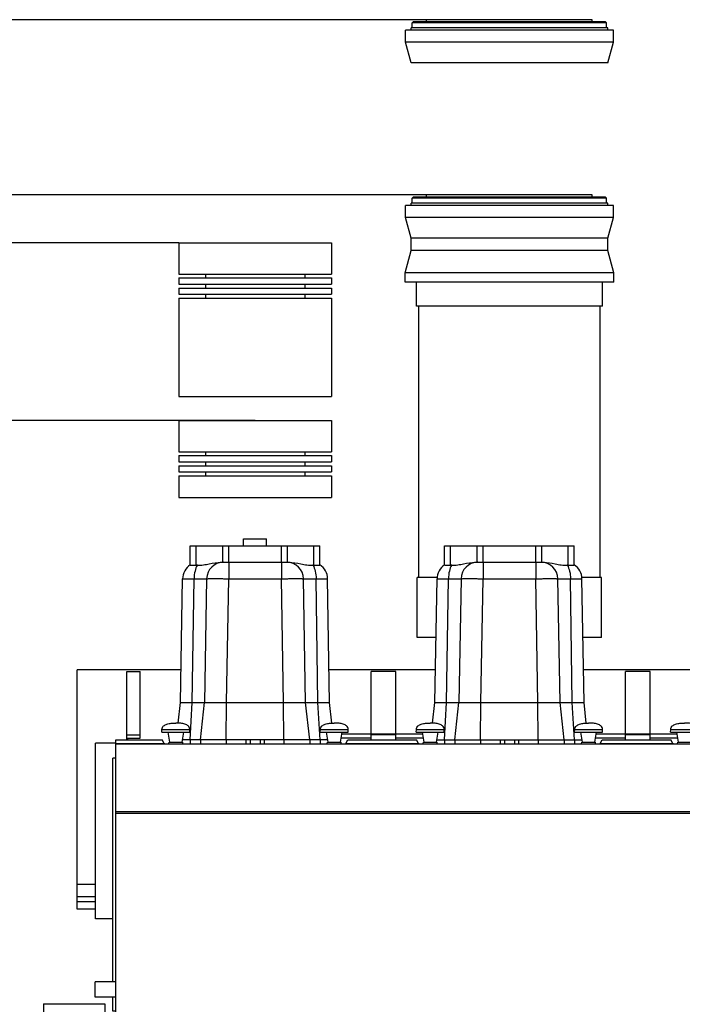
# Model space of a CAD drawing. Header units: millimetres. Extents: x 0 to 1189, y 0 to 841.
# Tile 15 of 193: x 282 to 338, y 298 to 380. Entities that reach past the tile are written whole.
import ezdxf
from ezdxf.enums import TextEntityAlignment as Align

# ---------------------------------------------------------------- set-up
doc = ezdxf.new("R2010")
doc.units = ezdxf.units.MM
doc.header["$LTSCALE"] = 65.395
doc.layers.get('0').update_dxf_attribs({"linetype": 'CONTINUOUS'})
for name, color, linetype in [('32067_030000_TLKGS_V_ABL1289', 7, 'CONTINUOUS'), ('32067_100000_TLKGS_V_ABL1290', 7, 'CONTINUOUS'), ('32067_200000_TLKGS_V_ABL1356', 7, 'CONTINUOUS'), ('32067_400000_TLKGS_V_ABL1349', 7, 'CONTINUOUS'), ('32067_700000_TLKGS_V_ABL1343', 7, 'CONTINUOUS'), ('links_14_VBL1092', 7, 'CONTINUOUS')]:
    doc.layers.add(name, color=color, linetype=linetype)
doc.styles.get("Standard").update_dxf_attribs({"font": 'txt', "width": 0.6})
doc.dimstyles.new('DIMSTYLE_2', dxfattribs={"dimtxt": 3.5, "dimasz": 3.5, "dimexe": 1.8, "dimexo": 0, "dimgap": 0.875, "dimtad": 1, "dimlfac": 25, "dimdsep": 46, "dimtxsty": 'STANDARD', "dimblk": '_FILLED', "dimblk1": '_FILLED', "dimblk2": '_FILLED', "dimcen": 0.09, "dimadec": 0, "dimazin": 0, "dimtp": 2, "dimtm": 2, "dimtfac": 1, "dimtofl": 0, "dimtmove": 0, "dimatfit": 3, "dimldrblk": '_FILLED', "dimfxl": 1, "dimtolj": 1, "dimarcsym": 0})

# ---------------------------------------------------------------- blocks, each defined once
blk = doc.blocks.new('_FILLED')
at = {"color": 0, "linetype": 'BYBLOCK'}
blk.add_solid([(0, 0), (-1, 0.167), (-1, -0.167)], dxfattribs=at)
blk = doc.blocks.new('*D9')
at = {"color": 6, "linetype": 'CONTINUOUS'}
for p, q in [((302.087, 346.755), (105.047, 346.755)), ((106.847, 346.755), (106.847, 295.355)), ((106.847, 243.955), (106.847, 295.355)), ((111.847, 243.955), (105.047, 243.955))]:
    blk.add_line(p, q, dxfattribs=at)
at = {"color": 6, "linetype": 'CONTINUOUS', "xscale": 3.5, "yscale": 3.5, "zscale": 3.5}
for p, rotation in [((106.847, 346.755), 90), ((106.847, 243.955), 270)]:
    blk.add_blockref('_FILLED', p, dxfattribs=dict(at, rotation=rotation))
at = {"color": 6, "linetype": 'CONTINUOUS', "width": 0.672619}
blk.add_text('2570', height=3.5, rotation=90, dxfattribs=at).set_placement((105.972, 295.355), align=Align.CENTER)
blk = doc.blocks.new('*D10')
at = {"color": 6, "linetype": 'CONTINUOUS'}
for p, q in [((295.727, 361.555), (98.047, 361.555)), ((99.847, 361.555), (99.847, 302.755)), ((99.847, 243.955), (99.847, 302.755)), ((111.847, 243.955), (98.047, 243.955))]:
    blk.add_line(p, q, dxfattribs=at)
at = {"color": 6, "linetype": 'CONTINUOUS', "xscale": 3.5, "yscale": 3.5, "zscale": 3.5}
for p, rotation in [((99.847, 361.555), 90), ((99.847, 243.955), 270)]:
    blk.add_blockref('_FILLED', p, dxfattribs=dict(at, rotation=rotation))
at = {"color": 6, "linetype": 'CONTINUOUS', "width": 0.690476}
blk.add_text('2940', height=3.5, rotation=90, dxfattribs=at).set_placement((98.972, 302.755), align=Align.CENTER)
blk = doc.blocks.new('*D11')
at = {"color": 6, "linetype": 'CONTINUOUS'}
for p, q in [((316.379, 365.555), (91.047, 365.555)), ((92.847, 365.555), (92.847, 304.755)), ((92.847, 243.955), (92.847, 304.755)), ((111.847, 243.955), (91.047, 243.955))]:
    blk.add_line(p, q, dxfattribs=at)
at = {"color": 6, "linetype": 'CONTINUOUS', "xscale": 3.5, "yscale": 3.5, "zscale": 3.5}
for p, rotation in [((92.847, 365.555), 90), ((92.847, 243.955), 270)]:
    blk.add_blockref('_FILLED', p, dxfattribs=dict(at, rotation=rotation))
at = {"color": 6, "linetype": 'CONTINUOUS', "width": 0.672619}
blk.add_text('3040', height=3.5, rotation=90, dxfattribs=at).set_placement((91.972, 304.755), align=Align.CENTER)
blk = doc.blocks.new('*D12')
at = {"color": 6, "linetype": 'CONTINUOUS'}
for p, q in [((316.379, 380.155), (84.047, 380.155)), ((85.847, 380.155), (85.847, 312.055)), ((85.847, 243.955), (85.847, 312.055)), ((111.847, 243.955), (84.047, 243.955))]:
    blk.add_line(p, q, dxfattribs=at)
at = {"color": 6, "linetype": 'CONTINUOUS', "xscale": 3.5, "yscale": 3.5, "zscale": 3.5}
for p, rotation in [((85.847, 380.155), 90), ((85.847, 243.955), 270)]:
    blk.add_blockref('_FILLED', p, dxfattribs=dict(at, rotation=rotation))
at = {"color": 6, "linetype": 'CONTINUOUS', "width": 0.654762}
blk.add_text('3405', height=3.5, rotation=90, dxfattribs=at).set_placement((84.972, 312.055), align=Align.CENTER)
blk = doc.blocks.new('1907_161101_20_SIMPLE1_B_T2_PBL1249', base_point=(323.287, 378.357))
at = {"layer": '1907_161101_20_SIMPLE1_B_T2_PBL1249', "color": 7, "linetype": 'CONTINUOUS'}
for p, q in [((315.187, 379.895), (315.267, 379.975)), ((315.187, 379.479), (315.187, 379.895)), ((331.387, 379.895), (315.187, 379.895)), ((331.307, 379.975), (315.267, 379.975)), ((316.379, 379.975), (316.379, 380.155)), ((330.195, 380.155), (316.379, 380.155)), ((330.195, 379.975), (330.195, 380.155)), ((331.387, 379.895), (331.307, 379.975)), ((331.387, 379.479), (331.387, 379.895)), ((314.627, 378.275), (314.627, 379.275)), ((331.947, 379.275), (314.627, 379.275)), ((315.099, 379.275), (315.099, 379.479)), ((331.475, 379.479), (315.099, 379.479)), ((331.475, 379.275), (331.475, 379.479)), ((331.947, 378.275), (331.947, 379.275)), ((315.087, 376.559), (314.627, 378.275)), ((331.947, 378.275), (314.627, 378.275)), ((331.487, 376.559), (331.947, 378.275)), ((331.487, 376.559), (315.087, 376.559))]:
    blk.add_line(p, q, dxfattribs=at)
blk = doc.blocks.new('1907_161101_20_SIMPLE1_B_PBL1250', base_point=(323.287, 347.115))
at = {"layer": '1907_161101_20_SIMPLE1_B_PBL1250', "color": 7, "linetype": 'CONTINUOUS'}
for p, q in [((315.187, 365.295), (315.267, 365.375)), ((315.187, 364.879), (315.187, 365.295)), ((331.387, 365.295), (315.187, 365.295)), ((331.307, 365.375), (315.267, 365.375)), ((316.379, 365.375), (316.379, 365.555)), ((330.195, 365.555), (316.379, 365.555)), ((330.195, 365.375), (330.195, 365.555)), ((331.387, 365.295), (331.307, 365.375)), ((331.387, 364.879), (331.387, 365.295)), ((314.627, 363.675), (314.627, 364.675)), ((331.947, 364.675), (314.627, 364.675)), ((315.099, 364.675), (315.099, 364.879)), ((331.475, 364.879), (315.099, 364.879)), ((331.475, 364.675), (331.475, 364.879)), ((331.947, 363.675), (331.947, 364.675)), ((315.087, 361.959), (314.627, 363.675)), ((331.947, 363.675), (314.627, 363.675)), ((331.487, 361.959), (331.947, 363.675)), ((315.087, 360.935), (315.087, 361.959)), ((331.487, 361.959), (315.087, 361.959)), ((331.487, 360.935), (331.487, 361.959)), ((314.589, 359.075), (315.087, 360.935)), ((331.487, 360.935), (315.087, 360.935)), ((331.986, 359.075), (331.487, 360.935)), ((314.589, 358.275), (314.589, 359.075)), ((331.986, 359.075), (314.589, 359.075)), ((331.986, 358.275), (331.986, 359.075)), ((331.986, 358.275), (314.589, 358.275)), ((315.527, 356.275), (315.527, 358.275)), ((331.047, 356.275), (331.047, 358.275)), ((331.047, 356.275), (315.527, 356.275)), ((315.727, 333.695), (315.727, 356.275)), ((330.847, 333.695), (330.847, 356.275)), ((315.609, 328.675), (315.609, 333.695)), ((317.262, 333.695), (315.609, 333.695)), ((330.966, 333.695), (329.318, 333.695)), ((330.966, 328.675), (330.966, 333.695)), ((317.166, 328.675), (315.609, 328.675)), ((330.966, 328.675), (329.411, 328.675))]:
    blk.add_line(p, q, dxfattribs=at)
blk = doc.blocks.new('1907_161101_20_SIMPLE1_X_ABL1248', base_point=(323.287, 354.415))
at = {"layer": '1907_161101_20_SIMPLE1_B_PBL1250'}
blk.add_blockref('1907_161101_20_SIMPLE1_B_PBL1250', (323.287, 347.115), dxfattribs=at)
at = {"layer": '1907_161101_20_SIMPLE1_B_T2_PBL1249'}
blk.add_blockref('1907_161101_20_SIMPLE1_B_T2_PBL1249', (323.287, 378.357), dxfattribs=at)
blk = doc.blocks.new('1907_267000_36_SIMPLE1_T1_X_PBL1392', base_point=(302.087, 355.155))
at = {"layer": '1907_267000_36_SIMPLE1_T1_X_PBL1392', "color": 7, "linetype": 'CONTINUOUS'}
for p, q in [((295.727, 361.555), (295.727, 358.955)), ((295.727, 361.555), (308.448, 361.555)), ((308.448, 361.555), (308.448, 358.955)), ((295.727, 358.955), (308.448, 358.955)), ((295.727, 358.635), (295.727, 358.115)), ((295.727, 358.635), (308.448, 358.635)), ((297.941, 358.955), (297.941, 358.635)), ((306.234, 358.955), (306.234, 358.635)), ((308.448, 358.635), (308.448, 358.115)), ((295.727, 358.115), (308.448, 358.115)), ((295.727, 357.795), (295.727, 357.275)), ((295.727, 357.795), (308.448, 357.795)), ((297.941, 358.115), (297.941, 357.795)), ((306.234, 358.115), (306.234, 357.795)), ((308.448, 357.795), (308.448, 357.275)), ((295.727, 357.275), (308.448, 357.275)), ((295.727, 356.955), (295.727, 348.755)), ((295.727, 356.955), (308.448, 356.955)), ((297.941, 357.275), (297.941, 356.955)), ((306.234, 357.275), (306.234, 356.955)), ((308.448, 356.955), (308.448, 348.755)), ((295.727, 348.755), (308.448, 348.755))]:
    blk.add_line(p, q, dxfattribs=at)
blk = doc.blocks.new('1907_267000_36_SIMPLE1_T2_X_PBL1393', base_point=(302.087, 343.555))
at = {"layer": '1907_267000_36_SIMPLE1_T2_X_PBL1393', "color": 7, "linetype": 'CONTINUOUS'}
for p, q in [((295.727, 346.755), (295.727, 344.155)), ((295.727, 346.755), (308.448, 346.755)), ((308.448, 346.755), (308.448, 344.155)), ((295.727, 344.155), (308.448, 344.155)), ((295.727, 343.835), (295.727, 343.315)), ((295.727, 343.835), (308.448, 343.835)), ((297.941, 344.155), (297.941, 343.835)), ((306.234, 344.155), (306.234, 343.835)), ((308.448, 343.835), (308.448, 343.315)), ((295.727, 343.315), (308.448, 343.315)), ((295.727, 342.995), (295.727, 342.475)), ((295.727, 342.995), (308.448, 342.995)), ((297.941, 343.315), (297.941, 342.995)), ((306.234, 343.315), (306.234, 342.995)), ((308.448, 342.995), (308.448, 342.475)), ((295.727, 342.475), (308.448, 342.475)), ((295.727, 342.155), (295.727, 340.355)), ((295.727, 342.155), (308.448, 342.155)), ((297.941, 342.475), (297.941, 342.155)), ((306.234, 342.475), (306.234, 342.155)), ((308.448, 342.155), (308.448, 340.355)), ((295.727, 340.355), (308.448, 340.355))]:
    blk.add_line(p, q, dxfattribs=at)
blk = doc.blocks.new('1907_267000_36_SIMPLE1_X_ABL1391', base_point=(302.087, 350.955))
at = {"layer": '1907_267000_36_SIMPLE1_T1_X_PBL1392'}
blk.add_blockref('1907_267000_36_SIMPLE1_T1_X_PBL1392', (302.087, 355.155), dxfattribs=at)
at = {"layer": '1907_267000_36_SIMPLE1_T2_X_PBL1393'}
blk.add_blockref('1907_267000_36_SIMPLE1_T2_X_PBL1393', (302.087, 343.555), dxfattribs=at)
blk = doc.blocks.new('6M32E_GENSET_AUSBAUMASSE_ABL1247', base_point=(386.717, 301.775))
at = {"layer": '1907_161101_20_SIMPLE1_X_ABL1248'}
blk.add_blockref('1907_161101_20_SIMPLE1_X_ABL1248', (323.287, 354.415), dxfattribs=at)
at = {"layer": '1907_267000_36_SIMPLE1_X_ABL1391'}
blk.add_blockref('1907_267000_36_SIMPLE1_X_ABL1391', (302.087, 350.955), dxfattribs=at)
blk = doc.blocks.new('32007_116500_01_SIMPLE1_T2_X_PBL1342', base_point=(287.007, 297.755))
at = {"layer": '32007_116500_01_SIMPLE1_T2_X_PBL1342', "color": 7, "linetype": 'CONTINUOUS'}
for p, q in [((284.447, 298.155), (284.447, 297.355)), ((284.447, 298.155), (289.567, 298.155)), ((289.567, 298.155), (289.567, 297.415))]:
    blk.add_line(p, q, dxfattribs=at)
blk = doc.blocks.new('32007_116500_01_SIMPLE1_X#AF3_ABL1341', base_point=(355.807, 311.815))
at = {"layer": '32007_116500_01_SIMPLE1_T2_X_PBL1342'}
blk.add_blockref('32007_116500_01_SIMPLE1_T2_X_PBL1342', (287.007, 297.755), dxfattribs=at)
blk = doc.blocks.new('32067_171000_01_SIMPLE1_T2_X_PBL1353', base_point=(289.794, 307.99))
at = {"layer": '32067_171000_01_SIMPLE1_T2_X_PBL1353', "color": 7, "linetype": 'CONTINUOUS'}
for p, q in [((290.221, 299.995), (290.221, 318.625)), ((290.487, 318.625), (290.221, 318.625)), ((290.221, 297.543), (290.221, 298.715)), ((289.101, 297.355), (289.101, 297.415)), ((290.487, 297.415), (289.101, 297.415)), ((289.103, 297.355), (289.103, 297.415)), ((289.503, 297.355), (289.503, 297.415)), ((290.487, 297.543), (290.221, 297.543)), ((290.243, 297.355), (290.243, 297.415))]:
    blk.add_line(p, q, dxfattribs=at)
blk = doc.blocks.new('32067_171000_01_SIMPLE1_T1_X_PBL1354', base_point=(357.207, 308.751))
at = {"layer": '32067_171000_01_SIMPLE1_T1_X_PBL1354', "color": 7, "linetype": 'CONTINUOUS'}
for p, q in [((290.487, 297.355), (290.487, 320.147)), ((290.487, 320.147), (294.35, 320.147)), ((294.512, 319.865), (294.35, 320.147)), ((309.661, 319.865), (309.824, 320.147)), ((309.824, 320.147), (315.55, 320.147)), ((315.712, 319.865), (315.55, 320.147)), ((330.861, 319.865), (331.024, 320.147)), ((331.024, 320.147), (336.75, 320.147)), ((336.912, 319.865), (336.75, 320.147)), ((290.487, 319.835), (414.007, 319.835))]:
    blk.add_line(p, q, dxfattribs=at)
at = {"layer": '32067_171000_01_SIMPLE1_T1_X_PBL1354', "color": 9, "linetype": 'CONTINUOUS'}
for p, q in [((290.487, 319.865), (294.512, 319.865)), ((290.487, 319.814), (414.007, 319.814)), ((309.661, 319.865), (315.712, 319.865)), ((330.861, 319.865), (336.912, 319.865)), ((290.487, 314.202), (414.007, 314.202)), ((290.487, 314.063), (414.007, 314.063))]:
    blk.add_line(p, q, dxfattribs=at)
at = {"layer": '32067_171000_01_SIMPLE1_T1_X_PBL1354', "color": 7, "linetype": 'CONTINUOUS'}
for centre, start_param, end_param in [((294.553, 319.935), -3.926991, -3.141593), ((309.62, 319.935), -3.141593, -2.356194), ((315.753, 319.935), -3.926991, -3.141593), ((330.82, 319.935), -3.141593, -2.356194), ((336.953, 319.935), -3.926991, -3.141593)]:
    blk.add_ellipse(centre, major_axis=(0, 0.1), ratio=0.57735, start_param=start_param, end_param=end_param, dxfattribs=at)
blk = doc.blocks.new('32067_171000_01_SIMPLE1_T4_X_PBL1355', base_point=(295.487, 320.695))
at = {"layer": '32067_171000_01_SIMPLE1_T4_X_PBL1355', "color": 7, "linetype": 'CONTINUOUS'}
for p, q in [((294.317, 320.795), (294.327, 321.025)), ((294.317, 320.795), (296.657, 320.795)), ((294.967, 319.955), (294.837, 320.795)), ((296.007, 319.955), (296.137, 320.795)), ((296.657, 320.795), (296.648, 321.025)), ((294.907, 319.835), (294.922, 319.955)), ((294.922, 319.955), (296.053, 319.955)), ((296.067, 319.835), (296.053, 319.955))]:
    blk.add_line(p, q, dxfattribs=at)
at = {"layer": '32067_171000_01_SIMPLE1_T4_X_PBL1355', "color": 9, "linetype": 'CONTINUOUS'}
blk.add_line((294.327, 321.025), (296.648, 321.025), dxfattribs=at)
at = {"layer": '32067_171000_01_SIMPLE1_T4_X_PBL1355', "color": 7, "linetype": 'CONTINUOUS'}
for points in [[(294.327, 321.025), (294.329, 321.084), (294.355, 321.195), (294.458, 321.323), (294.59, 321.409), (294.799, 321.492), (295.103, 321.545), (295.355, 321.555), (295.487, 321.555)], [(296.648, 321.025), (296.646, 321.084), (296.62, 321.195), (296.517, 321.323), (296.385, 321.409), (296.176, 321.492), (295.872, 321.545), (295.62, 321.555), (295.487, 321.555)]]:
    blk.add_open_spline(points, degree=3, knots=[0, 0, 0, 0, 0.126668, 0.235274, 0.344342, 0.460019, 0.715186, 1, 1, 1, 1], dxfattribs=at)
blk = doc.blocks.new('32067_171000_01_SIMPLE1_T4_X_PBL1395', base_point=(308.687, 320.695))
at = {"layer": '32067_171000_01_SIMPLE1_T4_X_PBL1395', "color": 7, "linetype": 'CONTINUOUS'}
for p, q in [((307.517, 320.795), (307.527, 321.025)), ((307.517, 320.795), (309.857, 320.795)), ((308.167, 319.955), (308.037, 320.795)), ((309.207, 319.955), (309.337, 320.795)), ((309.857, 320.795), (309.848, 321.025)), ((308.107, 319.835), (308.122, 319.955)), ((308.122, 319.955), (309.253, 319.955)), ((309.267, 319.835), (309.253, 319.955))]:
    blk.add_line(p, q, dxfattribs=at)
at = {"layer": '32067_171000_01_SIMPLE1_T4_X_PBL1395', "color": 9, "linetype": 'CONTINUOUS'}
blk.add_line((307.527, 321.025), (309.848, 321.025), dxfattribs=at)
at = {"layer": '32067_171000_01_SIMPLE1_T4_X_PBL1395', "color": 7, "linetype": 'CONTINUOUS'}
for points in [[(307.527, 321.025), (307.529, 321.084), (307.555, 321.195), (307.658, 321.323), (307.79, 321.409), (307.999, 321.492), (308.303, 321.545), (308.555, 321.555), (308.687, 321.555)], [(309.848, 321.025), (309.846, 321.084), (309.82, 321.195), (309.717, 321.323), (309.585, 321.409), (309.376, 321.492), (309.072, 321.545), (308.82, 321.555), (308.687, 321.555)]]:
    blk.add_open_spline(points, degree=3, knots=[0, 0, 0, 0, 0.126668, 0.235274, 0.344342, 0.460019, 0.715186, 1, 1, 1, 1], dxfattribs=at)
blk = doc.blocks.new('32067_171000_01_SIMPLE1_T4_X_PBL1422', base_point=(316.687, 320.695))
at = {"layer": '32067_171000_01_SIMPLE1_T4_X_PBL1422', "color": 7, "linetype": 'CONTINUOUS'}
for p, q in [((315.517, 320.795), (315.527, 321.025)), ((315.517, 320.795), (317.857, 320.795)), ((316.167, 319.955), (316.037, 320.795)), ((317.207, 319.955), (317.337, 320.795)), ((317.857, 320.795), (317.848, 321.025)), ((316.107, 319.835), (316.122, 319.955)), ((316.122, 319.955), (317.253, 319.955)), ((317.267, 319.835), (317.253, 319.955))]:
    blk.add_line(p, q, dxfattribs=at)
at = {"layer": '32067_171000_01_SIMPLE1_T4_X_PBL1422', "color": 9, "linetype": 'CONTINUOUS'}
blk.add_line((315.527, 321.025), (317.848, 321.025), dxfattribs=at)
at = {"layer": '32067_171000_01_SIMPLE1_T4_X_PBL1422', "color": 7, "linetype": 'CONTINUOUS'}
for points in [[(315.527, 321.025), (315.529, 321.084), (315.555, 321.195), (315.658, 321.323), (315.79, 321.409), (315.999, 321.492), (316.303, 321.545), (316.555, 321.555), (316.687, 321.555)], [(317.848, 321.025), (317.846, 321.084), (317.82, 321.195), (317.717, 321.323), (317.585, 321.409), (317.376, 321.492), (317.072, 321.545), (316.82, 321.555), (316.687, 321.555)]]:
    blk.add_open_spline(points, degree=3, knots=[0, 0, 0, 0, 0.126668, 0.235274, 0.344342, 0.460019, 0.715186, 1, 1, 1, 1], dxfattribs=at)
blk = doc.blocks.new('32067_171000_01_SIMPLE1_T4_X_PBL1425', base_point=(329.887, 320.695))
at = {"layer": '32067_171000_01_SIMPLE1_T4_X_PBL1425', "color": 7, "linetype": 'CONTINUOUS'}
for p, q in [((328.717, 320.795), (328.727, 321.025)), ((328.717, 320.795), (331.057, 320.795)), ((329.367, 319.955), (329.237, 320.795)), ((330.407, 319.955), (330.537, 320.795)), ((331.057, 320.795), (331.048, 321.025)), ((329.307, 319.835), (329.322, 319.955)), ((329.322, 319.955), (330.453, 319.955)), ((330.467, 319.835), (330.453, 319.955))]:
    blk.add_line(p, q, dxfattribs=at)
at = {"layer": '32067_171000_01_SIMPLE1_T4_X_PBL1425', "color": 9, "linetype": 'CONTINUOUS'}
blk.add_line((328.727, 321.025), (331.048, 321.025), dxfattribs=at)
at = {"layer": '32067_171000_01_SIMPLE1_T4_X_PBL1425', "color": 7, "linetype": 'CONTINUOUS'}
for points in [[(328.727, 321.025), (328.729, 321.084), (328.755, 321.195), (328.858, 321.323), (328.99, 321.409), (329.199, 321.492), (329.503, 321.545), (329.755, 321.555), (329.887, 321.555)], [(331.048, 321.025), (331.046, 321.084), (331.02, 321.195), (330.917, 321.323), (330.785, 321.409), (330.576, 321.492), (330.272, 321.545), (330.02, 321.555), (329.887, 321.555)]]:
    blk.add_open_spline(points, degree=3, knots=[0, 0, 0, 0, 0.126668, 0.235274, 0.344342, 0.460019, 0.715186, 1, 1, 1, 1], dxfattribs=at)
blk = doc.blocks.new('32067_171000_01_SIMPLE1_T4_X_PBL1437', base_point=(337.887, 320.695))
at = {"layer": '32067_171000_01_SIMPLE1_T4_X_PBL1437', "color": 7, "linetype": 'CONTINUOUS'}
for p, q in [((336.717, 320.795), (336.727, 321.025)), ((336.717, 320.795), (339.057, 320.795)), ((337.367, 319.955), (337.237, 320.795)), ((338.407, 319.955), (338.537, 320.795)), ((339.057, 320.795), (339.048, 321.025)), ((337.307, 319.835), (337.322, 319.955)), ((337.322, 319.955), (338.453, 319.955)), ((338.467, 319.835), (338.453, 319.955))]:
    blk.add_line(p, q, dxfattribs=at)
at = {"layer": '32067_171000_01_SIMPLE1_T4_X_PBL1437', "color": 9, "linetype": 'CONTINUOUS'}
blk.add_line((336.727, 321.025), (339.048, 321.025), dxfattribs=at)
at = {"layer": '32067_171000_01_SIMPLE1_T4_X_PBL1437', "color": 7, "linetype": 'CONTINUOUS'}
for points in [[(336.727, 321.025), (336.729, 321.084), (336.755, 321.195), (336.858, 321.323), (336.99, 321.409), (337.199, 321.492), (337.503, 321.545), (337.755, 321.555), (337.887, 321.555)], [(339.048, 321.025), (339.046, 321.084), (339.02, 321.195), (338.917, 321.323), (338.785, 321.409), (338.576, 321.492), (338.272, 321.545), (338.02, 321.555), (337.887, 321.555)]]:
    blk.add_open_spline(points, degree=3, knots=[0, 0, 0, 0, 0.126668, 0.235274, 0.344342, 0.460019, 0.715186, 1, 1, 1, 1], dxfattribs=at)
blk = doc.blocks.new('32067_171000_01_SIMPLE1_X_ABL1352', base_point=(356.594, 309.455))
at = {"layer": '32067_171000_01_SIMPLE1_T1_X_PBL1354'}
blk.add_blockref('32067_171000_01_SIMPLE1_T1_X_PBL1354', (357.207, 308.751), dxfattribs=at)
at = {"layer": '32067_171000_01_SIMPLE1_T2_X_PBL1353'}
blk.add_blockref('32067_171000_01_SIMPLE1_T2_X_PBL1353', (289.794, 307.99), dxfattribs=at)
at = {"layer": '32067_171000_01_SIMPLE1_T4_X_PBL1355'}
blk.add_blockref('32067_171000_01_SIMPLE1_T4_X_PBL1355', (295.487, 320.695), dxfattribs=at)
at = {"layer": '32067_171000_01_SIMPLE1_T4_X_PBL1395'}
blk.add_blockref('32067_171000_01_SIMPLE1_T4_X_PBL1395', (308.687, 320.695), dxfattribs=at)
at = {"layer": '32067_171000_01_SIMPLE1_T4_X_PBL1422'}
blk.add_blockref('32067_171000_01_SIMPLE1_T4_X_PBL1422', (316.687, 320.695), dxfattribs=at)
at = {"layer": '32067_171000_01_SIMPLE1_T4_X_PBL1425'}
blk.add_blockref('32067_171000_01_SIMPLE1_T4_X_PBL1425', (329.887, 320.695), dxfattribs=at)
at = {"layer": '32067_171000_01_SIMPLE1_T4_X_PBL1437'}
blk.add_blockref('32067_171000_01_SIMPLE1_T4_X_PBL1437', (337.887, 320.695), dxfattribs=at)
blk = doc.blocks.new('32067_100000_TLKGS_V_ABL1290', base_point=(357.287, 272.995))
at = {"layer": '32007_116500_01_SIMPLE1_X#AF3_ABL1341'}
blk.add_blockref('32007_116500_01_SIMPLE1_X#AF3_ABL1341', (355.807, 311.815), dxfattribs=at)
at = {"layer": '32067_171000_01_SIMPLE1_X_ABL1352'}
blk.add_blockref('32067_171000_01_SIMPLE1_X_ABL1352', (356.594, 309.455), dxfattribs=at)
blk = doc.blocks.new('32067_727000_01_SIMPLE1_T1_X_PBL1345', base_point=(389.287, 329.602))
at = {"layer": '32067_727000_01_SIMPLE1_T1_X_PBL1345', "color": 7, "linetype": 'CONTINUOUS'}
for p, q in [((287.267, 306.044), (287.267, 325.996)), ((295.92, 325.996), (287.267, 325.996)), ((291.387, 320.147), (291.387, 325.85)), ((291.387, 325.85), (292.507, 325.85)), ((292.507, 320.304), (292.507, 325.85)), ((317.12, 325.996), (308.256, 325.996)), ((311.767, 320.635), (311.767, 325.851)), ((313.807, 325.851), (311.767, 325.851)), ((313.807, 320.635), (313.807, 325.851)), ((338.32, 325.996), (329.456, 325.996)), ((332.967, 320.635), (332.967, 325.851)), ((335.007, 325.851), (332.967, 325.851)), ((335.007, 320.635), (335.007, 325.851)), ((291.387, 320.568), (292.507, 320.568)), ((291.387, 320.304), (292.507, 320.304)), ((291.467, 320.147), (291.467, 320.304)), ((309.263, 320.315), (311.767, 320.315)), ((316.062, 320.635), (309.313, 320.635)), ((311.767, 320.147), (311.767, 320.566)), ((313.807, 320.566), (311.767, 320.566)), ((313.807, 320.147), (313.807, 320.566)), ((313.807, 320.315), (316.112, 320.315)), ((330.463, 320.315), (332.967, 320.315)), ((337.262, 320.635), (330.513, 320.635)), ((332.967, 320.147), (332.967, 320.566)), ((335.007, 320.566), (332.967, 320.566)), ((335.007, 320.147), (335.007, 320.566)), ((335.007, 320.315), (337.312, 320.315)), ((288.787, 305.253), (288.787, 319.873)), ((290.487, 319.873), (288.787, 319.873)), ((288.787, 308.113), (287.267, 308.113)), ((288.787, 307.073), (287.267, 307.073)), ((288.787, 306.672), (287.267, 306.672)), ((288.787, 306.044), (287.267, 306.044)), ((290.221, 305.253), (288.787, 305.253))]:
    blk.add_line(p, q, dxfattribs=at)
blk = doc.blocks.new('32067_727000_01_SIMPLE1_X_ABL1344', base_point=(389.287, 329.602))
at = {"layer": '32067_727000_01_SIMPLE1_T1_X_PBL1345'}
blk.add_blockref('32067_727000_01_SIMPLE1_T1_X_PBL1345', (389.287, 329.602), dxfattribs=at)
blk = doc.blocks.new('32067_700000_TLKGS_V_ABL1343', base_point=(389.287, 329.602))
at = {"layer": '32067_727000_01_SIMPLE1_X_ABL1344'}
blk.add_blockref('32067_727000_01_SIMPLE1_X_ABL1344', (389.287, 329.602), dxfattribs=at)
blk = doc.blocks.new('1937_421000_05_SIMPLE1_T1_X_PBL1351', base_point=(289.627, 299.355))
at = {"layer": '1937_421000_05_SIMPLE1_T1_X_PBL1351', "color": 7, "linetype": 'CONTINUOUS'}
for p, q in [((288.767, 298.715), (288.767, 299.995)), ((290.487, 299.995), (288.767, 299.995)), ((290.487, 298.715), (288.767, 298.715))]:
    blk.add_line(p, q, dxfattribs=at)
blk = doc.blocks.new('1937_421000_05_SIMPLE1_X_ABL1350', base_point=(289.627, 299.355))
at = {"layer": '1937_421000_05_SIMPLE1_T1_X_PBL1351'}
blk.add_blockref('1937_421000_05_SIMPLE1_T1_X_PBL1351', (289.627, 299.355), dxfattribs=at)
blk = doc.blocks.new('32067_400000_TLKGS_V_ABL1349', base_point=(289.627, 299.355))
at = {"layer": '1937_421000_05_SIMPLE1_X_ABL1350'}
blk.add_blockref('1937_421000_05_SIMPLE1_X_ABL1350', (289.627, 299.355), dxfattribs=at)
blk = doc.blocks.new('1907_210700_40_SIMPLE1_T2_X_PBL1358', base_point=(302.087, 328.375))
at = {"layer": '1907_210700_40_SIMPLE1_T2_X_PBL1358', "color": 7, "linetype": 'CONTINUOUS'}
for p, q in [((301.127, 336.315), (301.127, 336.915)), ((301.127, 336.915), (303.047, 336.915)), ((303.047, 336.315), (303.047, 336.915)), ((296.686, 334.725), (296.686, 336.315)), ((296.686, 336.315), (307.489, 336.315)), ((307.489, 334.727), (307.489, 336.315)), ((299.257, 334.955), (304.913, 334.955)), ((295.873, 323.278), (296.05, 333.579)), ((298.05, 333.579), (297.873, 323.278)), ((306.302, 323.278), (306.122, 333.579)), ((308.302, 323.278), (308.129, 333.578)), ((295.681, 321.55), (295.873, 323.278)), ((295.873, 323.278), (308.302, 323.278)), ((297.527, 320.165), (297.873, 323.278)), ((306.647, 320.165), (306.302, 323.278)), ((308.494, 321.55), (308.302, 323.278)), ((308.135, 320.165), (296.04, 320.165)), ((297.527, 320.165), (297.527, 319.835)), ((306.647, 320.165), (306.647, 319.835))]:
    blk.add_line(p, q, dxfattribs=at)
at = {"layer": '1907_210700_40_SIMPLE1_T2_X_PBL1358', "color": 9, "linetype": 'CONTINUOUS'}
for p, q in [((297.186, 334.711), (297.186, 336.315)), ((299.387, 334.955), (299.387, 336.315)), ((299.887, 334.955), (299.887, 336.315)), ((304.288, 334.955), (304.288, 336.315)), ((304.788, 334.955), (304.788, 336.315)), ((306.989, 334.703), (306.989, 336.315)), ((299.892, 334.955), (299.892, 333.58)), ((304.299, 334.955), (304.299, 333.58)), ((296.83, 323.278), (297.002, 333.576)), ((299.713, 323.278), (299.892, 333.58)), ((299.892, 333.58), (304.299, 333.58)), ((304.462, 323.278), (304.299, 333.58)), ((307.326, 323.278), (307.178, 333.58)), ((296.662, 320.165), (296.83, 323.278)), ((299.687, 320.165), (299.713, 323.278)), ((304.488, 320.165), (304.462, 323.278)), ((307.513, 320.165), (307.326, 323.278)), ((296.662, 320.165), (296.662, 319.835)), ((299.687, 320.165), (299.687, 319.835)), ((301.325, 320.165), (301.325, 319.835)), ((301.672, 320.165), (301.672, 319.835)), ((302.503, 320.165), (302.503, 319.835)), ((302.85, 320.165), (302.85, 319.835)), ((304.488, 320.165), (304.488, 319.835)), ((307.513, 320.165), (307.513, 319.835))]:
    blk.add_line(p, q, dxfattribs=at)
at = {"layer": '1907_210700_40_SIMPLE1_T2_X_PBL1358', "color": 7, "linetype": 'CONTINUOUS'}
for centre, radius, start, end in [((297.45, 333.555), 1.4, 123.08883, 179.01574), ((297.238, 333.445), 1.268, 87.95385, 92.36664), ((299.45, 333.555), 1.4, 90, 179.01707), ((304.722, 333.555), 1.4, 0.9983, 90), ((306.952, 333.461), 1.243, 88.28369, 92.21954), ((306.73, 333.555), 1.4, 0.95769, 57.14539)]:
    blk.add_arc(centre, radius, start, end, dxfattribs=at)
for points, knots in [([(296.686, 334.725), (296.686, 334.721), (296.701, 334.715), (296.724, 334.711), (296.767, 334.707), (296.853, 334.704), (296.995, 334.704), (297.117, 334.708), (297.186, 334.711)], [0, 0, 0, 0, 0.021989, 0.073859, 0.157732, 0.272737, 0.588445, 1, 1, 1, 1]), ([(297.283, 334.711), (297.449, 334.705), (297.782, 334.725), (298.432, 334.854), (298.926, 334.955), (299.257, 334.955)], [0, 0, 0, 0, 0.249569, 0.50016, 1, 1, 1, 1]), ([(304.913, 334.955), (305.248, 334.955), (305.745, 334.851), (306.4, 334.716), (306.737, 334.696), (306.904, 334.703)], [0, 0, 0, 0, 0.499832, 0.750463, 1, 1, 1, 1]), ([(306.989, 334.703), (307.058, 334.701), (307.18, 334.698), (307.322, 334.7), (307.408, 334.705), (307.451, 334.711), (307.475, 334.716), (307.489, 334.723), (307.489, 334.727)], [0, 0, 0, 0, 0.410589, 0.7256, 0.840451, 0.924384, 0.976675, 1, 1, 1, 1])]:
    blk.add_open_spline(points, degree=3, knots=knots, dxfattribs=at)
at = {"layer": '1907_210700_40_SIMPLE1_T2_X_PBL1358', "color": 9, "linetype": 'CONTINUOUS'}
for points, knots in [([(297.283, 334.711), (297.184, 334.564), (297.047, 334.185), (297.004, 333.792), (297.002, 333.576)], [0, 0, 0, 0, 0.452161, 1, 1, 1, 1]), ([(306.904, 334.703), (307, 334.555), (307.134, 334.181), (307.176, 333.792), (307.178, 333.58)], [0, 0, 0, 0, 0.453094, 1, 1, 1, 1]), ([(296.05, 333.579), (296.05, 333.58), (296.059, 333.578), (296.068, 333.581), (296.09, 333.579), (296.118, 333.58), (296.155, 333.58), (296.218, 333.58), (296.316, 333.58), (296.454, 333.579), (296.617, 333.579), (296.803, 333.577), (296.934, 333.577), (297.002, 333.576)], [0, 0, 0, 0, 0.004345, 0.017287, 0.038778, 0.068724, 0.106982, 0.153373, 0.26966, 0.415422, 0.587946, 0.784022, 1, 1, 1, 1]), ([(297.002, 333.576), (297.141, 333.578), (297.39, 333.58), (297.711, 333.584), (297.921, 333.58), (298.024, 333.585), (298.054, 333.58)], [0, 0, 0, 0, 0.397017, 0.708967, 0.914604, 1, 1, 1, 1]), ([(298.05, 333.579), (298.05, 333.582), (298.069, 333.58), (298.089, 333.585), (298.136, 333.585), (298.195, 333.587), (298.273, 333.588), (298.406, 333.589), (298.606, 333.59), (298.882, 333.589), (299.196, 333.588), (299.537, 333.584), (299.772, 333.582), (299.892, 333.58)], [0, 0, 0, 0, 0.005011, 0.019471, 0.043353, 0.076426, 0.118392, 0.168831, 0.293154, 0.444628, 0.617444, 0.804969, 1, 1, 1, 1]), ([(304.299, 333.58), (304.418, 333.581), (304.65, 333.584), (304.988, 333.587), (305.299, 333.589), (305.571, 333.589), (305.77, 333.589), (305.901, 333.587), (305.978, 333.587), (306.037, 333.585), (306.084, 333.585), (306.104, 333.58), (306.122, 333.582), (306.122, 333.579)], [0, 0, 0, 0, 0.195021, 0.382547, 0.555373, 0.706864, 0.831203, 0.881653, 0.923618, 0.956695, 0.98057, 0.995024, 1, 1, 1, 1]), ([(306.122, 333.579), (306.122, 333.581), (306.132, 333.579), (306.142, 333.582), (306.167, 333.582), (306.197, 333.583), (306.238, 333.583), (306.309, 333.584), (306.417, 333.584), (306.57, 333.584), (306.751, 333.583), (306.957, 333.582), (307.102, 333.581), (307.178, 333.58)], [0, 0, 0, 0, 0.004411, 0.017359, 0.038853, 0.068798, 0.107062, 0.153462, 0.269772, 0.41556, 0.588087, 0.784126, 1, 1, 1, 1]), ([(307.178, 333.58), (307.246, 333.58), (307.377, 333.581), (307.562, 333.581), (307.725, 333.581), (307.863, 333.581), (307.961, 333.581), (308.025, 333.58), (308.062, 333.58), (308.089, 333.579), (308.112, 333.58), (308.121, 333.577), (308.129, 333.58), (308.129, 333.578)], [0, 0, 0, 0, 0.215873, 0.411904, 0.584402, 0.730207, 0.846503, 0.892922, 0.931213, 0.961172, 0.982676, 0.995634, 1, 1, 1, 1])]:
    blk.add_open_spline(points, degree=3, knots=knots, dxfattribs=at)
blk = doc.blocks.new('1907_210700_40_SIMPLE1_X_ABL1357', base_point=(302.087, 328.375))
at = {"layer": '1907_210700_40_SIMPLE1_T2_X_PBL1358'}
blk.add_blockref('1907_210700_40_SIMPLE1_T2_X_PBL1358', (302.087, 328.375), dxfattribs=at)
blk = doc.blocks.new('1907_210700_40_SIMPLE1_T2_X_PBL1424', base_point=(323.287, 328.075))
at = {"layer": '1907_210700_40_SIMPLE1_T2_X_PBL1424', "color": 7, "linetype": 'CONTINUOUS'}
for p, q in [((317.886, 334.725), (317.886, 336.315)), ((317.886, 336.315), (328.689, 336.315)), ((328.689, 334.727), (328.689, 336.315)), ((320.457, 334.955), (326.113, 334.955)), ((317.073, 323.278), (317.25, 333.579)), ((319.25, 333.579), (319.073, 323.278)), ((327.502, 323.278), (327.322, 333.579)), ((329.502, 323.278), (329.329, 333.578)), ((316.881, 321.55), (317.073, 323.278)), ((317.073, 323.278), (329.502, 323.278)), ((318.727, 320.165), (319.073, 323.278)), ((327.847, 320.165), (327.502, 323.278)), ((329.694, 321.55), (329.502, 323.278)), ((317.24, 320.165), (329.335, 320.165)), ((318.727, 320.165), (318.727, 319.835)), ((327.847, 320.165), (327.847, 319.835))]:
    blk.add_line(p, q, dxfattribs=at)
at = {"layer": '1907_210700_40_SIMPLE1_T2_X_PBL1424', "color": 9, "linetype": 'CONTINUOUS'}
for p, q in [((318.386, 334.711), (318.386, 336.315)), ((320.587, 334.955), (320.587, 336.315)), ((321.087, 334.955), (321.087, 336.315)), ((325.488, 334.955), (325.488, 336.315)), ((325.988, 334.955), (325.988, 336.315)), ((328.189, 334.703), (328.189, 336.315)), ((321.092, 334.955), (321.092, 333.58)), ((325.499, 334.955), (325.499, 333.58)), ((318.03, 323.278), (318.202, 333.576)), ((320.913, 323.278), (321.092, 333.58)), ((321.092, 333.58), (325.499, 333.58)), ((325.662, 323.278), (325.499, 333.58)), ((328.526, 323.278), (328.378, 333.58)), ((317.862, 320.165), (318.03, 323.278)), ((320.887, 320.165), (320.913, 323.278)), ((325.688, 320.165), (325.662, 323.278)), ((328.713, 320.165), (328.526, 323.278)), ((317.862, 320.165), (317.862, 319.835)), ((320.887, 320.165), (320.887, 319.835)), ((322.525, 320.165), (322.525, 319.835)), ((322.872, 320.165), (322.872, 319.835)), ((323.703, 320.165), (323.703, 319.835)), ((324.05, 320.165), (324.05, 319.835)), ((325.688, 320.165), (325.688, 319.835)), ((328.713, 320.165), (328.713, 319.835))]:
    blk.add_line(p, q, dxfattribs=at)
at = {"layer": '1907_210700_40_SIMPLE1_T2_X_PBL1424', "color": 7, "linetype": 'CONTINUOUS'}
for centre, radius, start, end in [((318.65, 333.555), 1.4, 123.08883, 179.01574), ((318.438, 333.445), 1.268, 87.95385, 92.36664), ((320.65, 333.555), 1.4, 90, 179.01707), ((325.922, 333.555), 1.4, 0.9983, 90), ((328.152, 333.461), 1.243, 88.28369, 92.21954), ((327.93, 333.555), 1.4, 0.95769, 57.14539)]:
    blk.add_arc(centre, radius, start, end, dxfattribs=at)
for points, knots in [([(317.886, 334.725), (317.886, 334.721), (317.901, 334.715), (317.924, 334.711), (317.967, 334.707), (318.053, 334.704), (318.195, 334.704), (318.317, 334.708), (318.386, 334.711)], [0, 0, 0, 0, 0.021989, 0.073859, 0.157732, 0.272737, 0.588445, 1, 1, 1, 1]), ([(318.483, 334.711), (318.649, 334.705), (318.982, 334.725), (319.632, 334.854), (320.126, 334.955), (320.457, 334.955)], [0, 0, 0, 0, 0.249569, 0.50016, 1, 1, 1, 1]), ([(326.113, 334.955), (326.448, 334.955), (326.945, 334.851), (327.6, 334.716), (327.937, 334.696), (328.104, 334.703)], [0, 0, 0, 0, 0.499832, 0.750463, 1, 1, 1, 1]), ([(328.189, 334.703), (328.258, 334.701), (328.38, 334.698), (328.522, 334.7), (328.608, 334.705), (328.651, 334.711), (328.675, 334.716), (328.689, 334.723), (328.689, 334.727)], [0, 0, 0, 0, 0.410589, 0.7256, 0.840451, 0.924384, 0.976675, 1, 1, 1, 1])]:
    blk.add_open_spline(points, degree=3, knots=knots, dxfattribs=at)
at = {"layer": '1907_210700_40_SIMPLE1_T2_X_PBL1424', "color": 9, "linetype": 'CONTINUOUS'}
for points, knots in [([(318.483, 334.711), (318.384, 334.564), (318.247, 334.185), (318.204, 333.792), (318.202, 333.576)], [0, 0, 0, 0, 0.452161, 1, 1, 1, 1]), ([(328.104, 334.703), (328.2, 334.555), (328.334, 334.181), (328.376, 333.792), (328.378, 333.58)], [0, 0, 0, 0, 0.453094, 1, 1, 1, 1]), ([(317.25, 333.579), (317.25, 333.58), (317.259, 333.578), (317.268, 333.581), (317.29, 333.579), (317.318, 333.58), (317.355, 333.58), (317.418, 333.58), (317.516, 333.58), (317.654, 333.579), (317.817, 333.579), (318.003, 333.577), (318.134, 333.577), (318.202, 333.576)], [0, 0, 0, 0, 0.004345, 0.017287, 0.038778, 0.068724, 0.106982, 0.153373, 0.26966, 0.415422, 0.587946, 0.784022, 1, 1, 1, 1]), ([(318.202, 333.576), (318.341, 333.578), (318.59, 333.58), (318.911, 333.584), (319.121, 333.58), (319.224, 333.585), (319.254, 333.58)], [0, 0, 0, 0, 0.397017, 0.708967, 0.914604, 1, 1, 1, 1]), ([(319.25, 333.579), (319.25, 333.582), (319.269, 333.58), (319.289, 333.585), (319.336, 333.585), (319.395, 333.587), (319.473, 333.588), (319.606, 333.589), (319.806, 333.59), (320.082, 333.589), (320.396, 333.588), (320.737, 333.584), (320.972, 333.582), (321.092, 333.58)], [0, 0, 0, 0, 0.005011, 0.019471, 0.043353, 0.076426, 0.118392, 0.168831, 0.293154, 0.444628, 0.617444, 0.804969, 1, 1, 1, 1]), ([(325.499, 333.58), (325.618, 333.581), (325.85, 333.584), (326.188, 333.587), (326.499, 333.589), (326.771, 333.589), (326.97, 333.589), (327.101, 333.587), (327.178, 333.587), (327.237, 333.585), (327.284, 333.585), (327.304, 333.58), (327.322, 333.582), (327.322, 333.579)], [0, 0, 0, 0, 0.195021, 0.382547, 0.555373, 0.706864, 0.831203, 0.881653, 0.923618, 0.956695, 0.98057, 0.995024, 1, 1, 1, 1]), ([(327.322, 333.579), (327.322, 333.581), (327.332, 333.579), (327.342, 333.582), (327.367, 333.582), (327.397, 333.583), (327.438, 333.583), (327.509, 333.584), (327.617, 333.584), (327.77, 333.584), (327.951, 333.583), (328.157, 333.582), (328.302, 333.581), (328.378, 333.58)], [0, 0, 0, 0, 0.004411, 0.017359, 0.038853, 0.068798, 0.107062, 0.153462, 0.269772, 0.41556, 0.588087, 0.784126, 1, 1, 1, 1]), ([(328.378, 333.58), (328.446, 333.58), (328.577, 333.581), (328.762, 333.581), (328.925, 333.581), (329.063, 333.581), (329.161, 333.581), (329.225, 333.58), (329.262, 333.58), (329.289, 333.579), (329.312, 333.58), (329.321, 333.577), (329.329, 333.58), (329.329, 333.578)], [0, 0, 0, 0, 0.215873, 0.411904, 0.584402, 0.730207, 0.846503, 0.892922, 0.931213, 0.961172, 0.982676, 0.995634, 1, 1, 1, 1])]:
    blk.add_open_spline(points, degree=3, knots=knots, dxfattribs=at)
blk = doc.blocks.new('1907_210700_40_SIMPLE1_X_ABL1423', base_point=(323.287, 328.075))
at = {"layer": '1907_210700_40_SIMPLE1_T2_X_PBL1424'}
blk.add_blockref('1907_210700_40_SIMPLE1_T2_X_PBL1424', (323.287, 328.075), dxfattribs=at)
blk = doc.blocks.new('32067_200000_TLKGS_V_ABL1356', base_point=(354.972, 282.645))
at = {"layer": '1907_210700_40_SIMPLE1_X_ABL1357'}
blk.add_blockref('1907_210700_40_SIMPLE1_X_ABL1357', (302.087, 328.375), dxfattribs=at)
at = {"layer": '1907_210700_40_SIMPLE1_X_ABL1423'}
blk.add_blockref('1907_210700_40_SIMPLE1_X_ABL1423', (323.287, 328.075), dxfattribs=at)
blk = doc.blocks.new('32067_030000_TLKGS_V_ABL1289', base_point=(383.857, 288.845))
at = {"layer": '32067_100000_TLKGS_V_ABL1290'}
blk.add_blockref('32067_100000_TLKGS_V_ABL1290', (357.287, 272.995), dxfattribs=at)
at = {"layer": '32067_200000_TLKGS_V_ABL1356'}
blk.add_blockref('32067_200000_TLKGS_V_ABL1356', (354.972, 282.645), dxfattribs=at)
at = {"layer": '32067_400000_TLKGS_V_ABL1349'}
blk.add_blockref('32067_400000_TLKGS_V_ABL1349', (289.627, 299.355), dxfattribs=at)
at = {"layer": '32067_700000_TLKGS_V_ABL1343'}
blk.add_blockref('32067_700000_TLKGS_V_ABL1343', (389.287, 329.602), dxfattribs=at)
blk = doc.blocks.new('32067_000000_TLKGS_MARKETING_ABL1251', base_point=(384.777, 288.845))
at = {"layer": '32067_030000_TLKGS_V_ABL1289'}
blk.add_blockref('32067_030000_TLKGS_V_ABL1289', (383.857, 288.845), dxfattribs=at)
blk = doc.blocks.new('LINKS_14_VBL1092', base_point=(312.043, 276.055))
at = {"layer": '32067_000000_TLKGS_MARKETING_ABL1251'}
blk.add_blockref('32067_000000_TLKGS_MARKETING_ABL1251', (384.777, 288.845), dxfattribs=at)
at = {"layer": '6M32E_GENSET_AUSBAUMASSE_ABL1247'}
blk.add_blockref('6M32E_GENSET_AUSBAUMASSE_ABL1247', (386.717, 301.775), dxfattribs=at)

msp = doc.modelspace()

# ---------------------------------------------------------------- block references
at = {"layer": 'links_14_VBL1092'}
msp.add_blockref('LINKS_14_VBL1092', (312.04282, 276.05542), dxfattribs=at)

# ---------------------------------------------------------------- dimensions: what is measured, and where the dimension line sits
at = {"color": 6, "linetype": 'CONTINUOUS'}
for base, p2, picture, middle in [((85.84746, 380.15542), (316.37946, 380.15542), '*D12', (85.84746, 311.72209)), ((92.84746, 365.55542), (316.37946, 365.55542), '*D11', (92.84746, 304.42208)), ((99.84746, 361.55542), (295.72666, 361.55542), '*D10', (99.84746, 302.42209)), ((106.84746, 346.75542), (302.08746, 346.75542), '*D9', (106.84746, 295.02209))]:
    dim = msp.add_linear_dim(base=base, p1=(111.84746, 243.95542), p2=p2, angle=90, dimstyle='DIMSTYLE_2', dxfattribs=at)
    dim.commit()
    dim.dimension.update_dxf_attribs({"geometry": picture, "text_midpoint": middle, "dimtype": 160})

doc.saveas('drawing.dxf')
